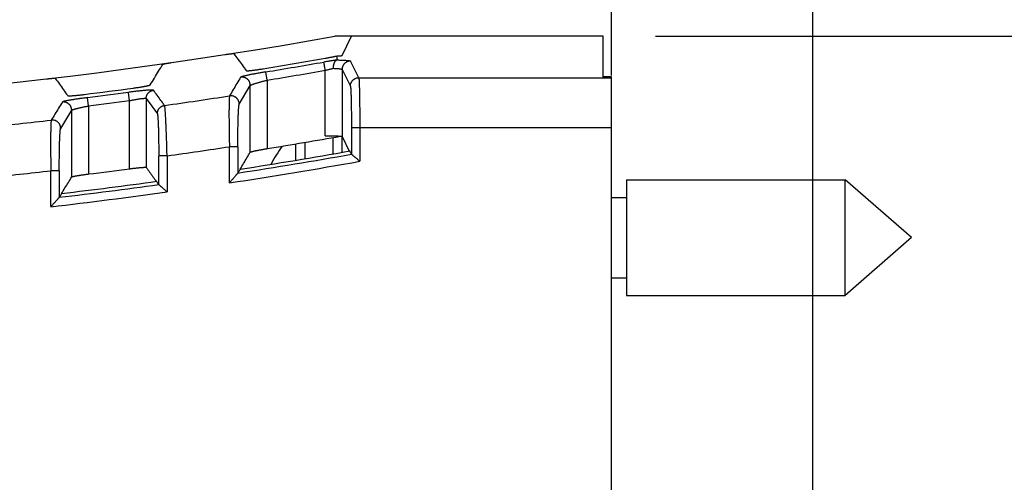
# Model space of a CAD drawing. Header units: inches. Extents: x 0 to 34, y 0 to 22.
# Tile 66 of 93: x 17.907 to 19.081, y 12.986 to 13.537. Entities that reach past the tile are written whole.
import ezdxf

# ---------------------------------------------------------------- set-up
doc = ezdxf.new("R2010")
doc.units = ezdxf.units.IN
doc.header["$LTSCALE"] = 1.87
doc.header["$MEASUREMENT"] = 0
doc.layers.get('0').update_dxf_attribs({"linetype": 'CONTINUOUS'})
doc.layers.add('DIMENSIONS', color=7, linetype='CONTINUOUS')
doc.styles.get("Standard").update_dxf_attribs({"font": 'txt', "width": 0.8})
doc.dimstyles.new('DIMSTYLE_1', dxfattribs={"dimtxt": 0.125, "dimasz": 0.18, "dimexe": 0.18, "dimexo": 0.0625, "dimgap": 0.09, "dimtad": 0, "dimtih": 1, "dimtoh": 1, "dimdec": 3, "dimzin": 4, "dimdsep": 46, "dimtxsty": 'STANDARD', "dimblk": '_FILLED', "dimblk1": '_FILLED', "dimblk2": '_FILLED', "dimcen": 0.09, "dimadec": 0, "dimazin": 0, "dimtp": 0.01, "dimtm": 0.01, "dimtfac": 1, "dimtdec": 3, "dimtofl": 0, "dimtmove": 0, "dimatfit": 3, "dimldrblk": '_FILLED', "dimfxl": 1, "dimtolj": 1, "dimtzin": 4, "dimarcsym": 0})

# ---------------------------------------------------------------- blocks, each defined once
blk = doc.blocks.new('_FILLED')
at = {"color": 0, "linetype": 'BYBLOCK'}
blk.add_solid([(0, 0), (-1, 0.1736), (-1, -0.1736)], dxfattribs=at)
blk = doc.blocks.new('*D5')
at = {"layer": 'DIMENSIONS', "color": 2, "linetype": 'CONTINUOUS'}
for p, q in [((18.6125, 13.4704), (18.6125, 15.1422)), ((18.8525, 12.5097), (18.8525, 15.1422)), ((18.6125, 15.0172), (18.2525, 15.0172)), ((18.8525, 15.0172), (19.2218, 15.0172))]:
    blk.add_line(p, q, dxfattribs=at)
at = {"layer": 'DIMENSIONS', "color": 2, "linetype": 'CONTINUOUS', "xscale": 0.18, "yscale": 0.18, "zscale": 0.18}
blk.add_blockref('_FILLED', (18.6125, 15.0172), dxfattribs=at)
at = {"layer": 'DIMENSIONS', "color": 2, "linetype": 'CONTINUOUS', "xscale": 0.18, "yscale": 0.18, "zscale": 0.18, "rotation": 180}
blk.add_blockref('_FILLED', (18.8525, 15.0172), dxfattribs=at)
at = {"layer": 'DIMENSIONS', "color": 2, "linetype": 'CONTINUOUS', "width": 0.8}
for s, p in [('.240', (19.2843, 14.9547)), ('[', (19.8093, 14.9547)), ('6.1', (19.9093, 14.9547)), (']', (20.2093, 14.9547))]:
    blk.add_text(s, height=0.125, dxfattribs=at).set_placement(p)
blk = doc.blocks.new('*D7')
at = {"layer": 'DIMENSIONS', "color": 2, "linetype": 'CONTINUOUS'}
for p, q in [((18.665, 13.5172), (19.8455, 13.5172)), ((19.7205, 13.5172), (19.7205, 11.1422)), ((19.7205, 8.5172), (19.7205, 10.8922)), ((18.665, 8.5172), (19.8455, 8.5172))]:
    blk.add_line(p, q, dxfattribs=at)
at = {"layer": 'DIMENSIONS', "color": 2, "linetype": 'CONTINUOUS', "xscale": 0.18, "yscale": 0.18, "zscale": 0.18}
for p, rotation in [((19.7205, 13.5172), 90), ((19.7205, 8.5172), 270)]:
    blk.add_blockref('_FILLED', p, dxfattribs=dict(at, rotation=rotation))
at = {"layer": 'DIMENSIONS', "color": 2, "linetype": 'CONTINUOUS', "width": 0.8}
for s, p in [('[', (19.783, 10.9547)), (']', (20.183, 10.9547)), ('5.000', (19.158, 10.9547)), ('127', (19.883, 10.9547))]:
    blk.add_text(s, height=0.125, dxfattribs=at).set_placement(p)

msp = doc.modelspace()

# ---------------------------------------------------------------- linework, layer by layer
at = {"color": 7, "linetype": 'CONTINUOUS'}
for p, q in [((18.6025, 13.5172), (18.2825, 13.5172)), ((18.2911, 13.4944), (18.3025, 13.5172)), ((18.6025, 13.4673), (18.6025, 13.5172)), ((18.311, 13.4678), (18.3011, 13.4876)), ((18.2017, 13.4648), (18.2001, 13.4746)), ((18.2711, 13.3986), (18.2711, 13.4765)), ((18.2911, 13.4776), (18.2911, 13.3976)), ((18.2911, 13.4776), (18.301, 13.4578)), ((18.2017, 13.4648), (18.2017, 13.3832)), ((18.311, 13.4678), (18.6025, 13.4678)), ((18.6125, 13.469), (18.6025, 13.469)), ((18.6125, 8.5501), (18.6125, 13.4689)), ((18.0375, 13.4404), (18.0362, 13.4503)), ((18.1685, 13.4363), (18.1817, 13.4584)), ((18.1817, 13.379), (18.1817, 13.4584)), ((17.9887, 13.4341), (17.9874, 13.444)), ((18.0375, 13.3592), (18.0375, 13.4404)), ((18.0575, 13.443), (18.0575, 13.3609)), ((18.0575, 13.443), (18.0708, 13.4248)), ((17.9555, 13.4074), (17.9687, 13.4289)), ((17.9687, 13.3495), (17.9687, 13.4289)), ((17.9887, 13.4341), (17.9887, 13.353)), ((18.6125, 13.4079), (18.3023, 13.4079)), ((18.3123, 13.4079), (18.3123, 13.3682)), ((18.2357, 13.3888), (18.2357, 13.3694)), ((18.2466, 13.3906), (18.2466, 13.3712)), ((18.2805, 13.377), (18.2805, 13.3965)), ((18.2907, 13.3978), (18.2907, 13.3788)), ((18.2911, 13.3976), (18.2997, 13.3804)), ((18.1568, 13.3425), (18.1568, 13.3855)), ((18.1668, 13.3855), (18.1568, 13.3855)), ((18.0824, 13.3746), (18.0724, 13.3746)), ((18.0824, 13.3746), (18.0824, 13.3317)), ((17.9438, 13.3141), (17.9438, 13.3569)), ((17.9538, 13.3569), (17.9438, 13.3569)), ((18.6305, 13.3462), (18.6305, 13.2082)), ((18.6305, 13.3462), (18.8911, 13.3462)), ((18.8911, 13.2082), (18.8911, 13.3462)), ((18.9705, 13.2772), (18.8911, 13.3462)), ((18.6125, 13.3252), (18.6305, 13.3252)), ((18.9705, 13.2772), (18.8911, 13.2082)), ((18.6125, 13.2292), (18.6305, 13.2292)), ((18.6305, 13.2082), (18.8911, 13.2082))]:
    msp.add_line(p, q, dxfattribs=at)
for centre, radius, start, end in [((17.2676, 19.1952), 5.768, 259.86523, 280.13477), ((17.2676, 19.1952), 5.7918, 279.23309, 279.97814), ((17.2676, 19.1952), 5.796, 279.25831, 279.95348), ((17.2676, 19.1952), 5.806, 279.25831, 279.95348), ((17.2676, 19.1952), 5.7918, 277.10426, 277.68766), ((17.2676, 19.1952), 5.796, 277.13454, 277.62093), ((17.2676, 19.1952), 5.806, 277.13454, 277.62093), ((17.2676, 19.1952), 5.8174, 278.0216, 278.79397), ((17.2676, 19.1952), 5.8174, 275.91165, 276.68035), ((17.2676, 19.1952), 5.8865, 279.13059, 279.9941), ((17.2676, 19.1952), 5.8773, 277.9693, 278.70235), ((17.2676, 19.1952), 5.9057, 278.78611, 280.06992), ((18.3724, 13.2772), 0.1876, 144.4914, 152.2036), ((17.2676, 19.1952), 5.9199, 278.63932, 280.16444), ((17.2676, 19.1952), 5.9099, 278.752, 280.08344), ((17.2676, 19.1952), 5.8773, 275.87747, 276.6071), ((17.2676, 19.1952), 5.8865, 277.03646, 277.51609), ((17.2676, 19.1952), 5.9057, 276.70004, 277.81157), ((17.2676, 19.1952), 5.9199, 276.5594, 277.91165), ((17.2676, 19.1952), 5.9099, 276.66802, 277.82736)]:
    msp.add_arc(centre, radius, start, end, dxfattribs=at)
for points, knots in [([(18.152, 13.4954), (18.1523, 13.4955), (18.153, 13.4956), (18.1539, 13.4957), (18.1549, 13.4958), (18.1558, 13.496), (18.1566, 13.4961), (18.1575, 13.4962), (18.1582, 13.4963), (18.159, 13.4964), (18.1596, 13.4964), (18.1602, 13.4965), (18.1607, 13.4965), (18.1611, 13.4965), (18.1615, 13.4965), (18.1617, 13.4965), (18.1619, 13.4965), (18.162, 13.4965), (18.162, 13.4965)], [0, 0, 0, 0, 0.097063, 0.193165, 0.287042, 0.378233, 0.46572, 0.548536, 0.6263, 0.698025, 0.763219, 0.82141, 0.871893, 0.914475, 0.948708, 0.974313, 0.991303, 1, 1, 1, 1]), ([(18.162, 13.4965), (18.1637, 13.4942), (18.167, 13.4897), (18.1719, 13.483), (18.1752, 13.4785), (18.1769, 13.4762)], [0, 0, 0, 0, 0.332768, 0.666101, 1, 1, 1, 1]), ([(18.2846, 13.4936), (18.285, 13.4937), (18.2857, 13.4937), (18.2868, 13.4938), (18.2877, 13.4938), (18.2886, 13.4939), (18.2893, 13.494), (18.2899, 13.494), (18.2904, 13.4941), (18.2907, 13.4942), (18.291, 13.4943), (18.2911, 13.4943), (18.2911, 13.4944)], [0, 0, 0, 0, 0.176024, 0.336222, 0.479906, 0.606748, 0.716568, 0.809032, 0.883783, 0.940516, 0.978983, 1, 1, 1, 1]), ([(18.0623, 13.4592), (18.064, 13.4619), (18.0673, 13.4674), (18.0723, 13.4756), (18.0756, 13.4811), (18.0772, 13.4838)], [0, 0, 0, 0, 0.333892, 0.667225, 1, 1, 1, 1]), ([(18.0772, 13.4838), (18.0772, 13.4838), (18.0773, 13.4839), (18.0775, 13.484), (18.0777, 13.484), (18.0781, 13.4841), (18.0785, 13.4842), (18.079, 13.4843), (18.0796, 13.4845), (18.0803, 13.4846), (18.081, 13.4847), (18.0818, 13.4849), (18.0826, 13.485), (18.0835, 13.4852), (18.0844, 13.4853), (18.0853, 13.4855), (18.0863, 13.4856), (18.0869, 13.4857), (18.0872, 13.4857)], [0, 0, 0, 0, 0.009764, 0.027832, 0.054409, 0.089501, 0.132837, 0.183963, 0.242671, 0.30824, 0.380159, 0.457898, 0.540438, 0.627351, 0.717649, 0.810314, 0.904854, 1, 1, 1, 1]), ([(18.2848, 13.4889), (18.2842, 13.4888), (18.283, 13.4886), (18.2812, 13.4883), (18.2793, 13.488), (18.2774, 13.4877), (18.2754, 13.4874), (18.2734, 13.4871), (18.2714, 13.4867), (18.2701, 13.4865), (18.2694, 13.4864)], [0, 0, 0, 0, 0.113572, 0.232209, 0.355092, 0.481317, 0.60992, 0.739902, 0.870257, 1, 1, 1, 1]), ([(18.2711, 13.4765), (18.2711, 13.4769), (18.271, 13.4775), (18.2708, 13.4785), (18.2706, 13.4795), (18.2704, 13.4804), (18.2703, 13.4813), (18.2701, 13.4821), (18.27, 13.4829), (18.2699, 13.4837), (18.2698, 13.4843), (18.2697, 13.4849), (18.2696, 13.4854), (18.2695, 13.4857), (18.2695, 13.486), (18.2694, 13.4862), (18.2694, 13.4863), (18.2694, 13.4864)], [0, 0, 0, 0, 0.101161, 0.20134, 0.299453, 0.394483, 0.485467, 0.571493, 0.651676, 0.725187, 0.791268, 0.849239, 0.898506, 0.938577, 0.969045, 0.98959, 1, 1, 1, 1]), ([(18.2711, 13.491), (18.2717, 13.4911), (18.2728, 13.4913), (18.2745, 13.4916), (18.2761, 13.4919), (18.2777, 13.4922), (18.2793, 13.4925), (18.2807, 13.4928), (18.2821, 13.4931), (18.2834, 13.4934), (18.2842, 13.4935), (18.2846, 13.4936)], [0, 0, 0, 0, 0.122565, 0.24623, 0.368844, 0.488946, 0.604998, 0.715108, 0.817096, 0.90986, 1, 1, 1, 1]), ([(18.281, 13.479), (18.281, 13.4793), (18.2809, 13.4799), (18.281, 13.4808), (18.281, 13.4818), (18.2812, 13.4827), (18.2813, 13.4836), (18.2815, 13.4844), (18.2818, 13.4852), (18.282, 13.4859), (18.2823, 13.4866), (18.2827, 13.4871), (18.2831, 13.4877), (18.2835, 13.4881), (18.2839, 13.4884), (18.2843, 13.4887), (18.2847, 13.4888), (18.2848, 13.4889)], [0, 0, 0, 0, 0.084528, 0.168921, 0.251853, 0.333116, 0.411856, 0.48761, 0.560049, 0.628605, 0.693299, 0.753777, 0.810099, 0.862471, 0.91107, 0.956664, 1, 1, 1, 1]), ([(18.2846, 13.4936), (18.2846, 13.4931), (18.2847, 13.4921), (18.2849, 13.4905), (18.285, 13.4895), (18.285, 13.489)], [0, 0, 0, 0, 0.332668, 0.666742, 1, 1, 1, 1]), ([(18.2851, 13.489), (18.2851, 13.489), (18.285, 13.489), (18.285, 13.4889), (18.285, 13.4889), (18.2849, 13.4889), (18.2849, 13.4889), (18.2848, 13.4889), (18.2848, 13.4889)], [0, 0, 0, 0, 0.335723, 0.374194, 0.444979, 0.563467, 0.747878, 1, 1, 1, 1]), ([(18.285, 13.489), (18.2857, 13.4889), (18.2869, 13.4889), (18.2888, 13.4888), (18.2906, 13.4888), (18.2922, 13.4887), (18.2938, 13.4886), (18.2952, 13.4885), (18.2965, 13.4884), (18.2977, 13.4883), (18.2987, 13.4882), (18.2995, 13.4881), (18.3001, 13.488), (18.3006, 13.4879), (18.3009, 13.4878), (18.3011, 13.4877), (18.3011, 13.4876)], [0, 0, 0, 0, 0.118913, 0.233841, 0.343723, 0.447556, 0.544387, 0.633351, 0.713723, 0.784928, 0.846446, 0.897842, 0.938791, 0.969183, 0.98924, 1, 1, 1, 1]), ([(18.3011, 13.4876), (18.3008, 13.4876), (18.3001, 13.4876), (18.2992, 13.4874), (18.2982, 13.4872), (18.2973, 13.4869), (18.2964, 13.4864), (18.2956, 13.4859), (18.2948, 13.4854), (18.294, 13.4847), (18.2934, 13.484), (18.2928, 13.4832), (18.2923, 13.4823), (18.2919, 13.4815), (18.2915, 13.4805), (18.2913, 13.4796), (18.2912, 13.4786), (18.2911, 13.478), (18.2911, 13.4776)], [0, 0, 0, 0, 0.062139, 0.12452, 0.187006, 0.249553, 0.312116, 0.374669, 0.437211, 0.499753, 0.562306, 0.624866, 0.687421, 0.749968, 0.812515, 0.875055, 0.937568, 1, 1, 1, 1]), ([(18.2001, 13.4746), (18.1993, 13.4745), (18.1978, 13.4743), (18.1955, 13.4739), (18.1933, 13.4735), (18.1911, 13.4731), (18.1889, 13.4727), (18.1868, 13.4723), (18.1848, 13.472), (18.1829, 13.4716), (18.1811, 13.4712), (18.1794, 13.4709), (18.1778, 13.4705), (18.1763, 13.4702), (18.175, 13.4699), (18.1739, 13.4696), (18.1729, 13.4694), (18.172, 13.4691), (18.1713, 13.4689), (18.1708, 13.4687), (18.1704, 13.4685), (18.1702, 13.4684), (18.1701, 13.4683)], [0, 0, 0, 0, 0.075035, 0.149884, 0.224129, 0.297342, 0.36908, 0.438839, 0.505865, 0.569444, 0.62939, 0.686059, 0.739539, 0.788973, 0.83342, 0.872484, 0.906221, 0.934751, 0.958362, 0.977162, 0.990932, 1, 1, 1, 1]), ([(18.1769, 13.4762), (18.1769, 13.4762), (18.177, 13.4761), (18.1773, 13.4761), (18.1777, 13.4761), (18.1782, 13.4761), (18.1788, 13.4761), (18.1795, 13.4761), (18.1804, 13.4762), (18.1813, 13.4763), (18.1824, 13.4764), (18.1835, 13.4765), (18.1848, 13.4767), (18.1861, 13.4768), (18.1875, 13.477), (18.189, 13.4772), (18.1905, 13.4774), (18.192, 13.4776), (18.1936, 13.4779), (18.1952, 13.4781), (18.1963, 13.4783), (18.1969, 13.4784)], [0, 0, 0, 0, 0.006826, 0.019393, 0.038067, 0.062901, 0.09373, 0.130446, 0.172815, 0.220564, 0.273493, 0.331164, 0.393374, 0.459606, 0.529547, 0.602735, 0.678638, 0.756909, 0.836838, 0.918096, 1, 1, 1, 1]), ([(18.2711, 13.4765), (18.2717, 13.4767), (18.2728, 13.477), (18.2746, 13.4774), (18.2762, 13.4778), (18.2779, 13.4782), (18.2794, 13.4786), (18.2805, 13.4788), (18.281, 13.479)], [0, 0, 0, 0, 0.176064, 0.350079, 0.52072, 0.686725, 0.846878, 1, 1, 1, 1]), ([(18.281, 13.479), (18.2814, 13.4789), (18.2823, 13.4789), (18.2836, 13.4788), (18.2848, 13.4787), (18.2859, 13.4786), (18.2869, 13.4786), (18.2878, 13.4785), (18.2886, 13.4783), (18.2893, 13.4782), (18.2899, 13.4781), (18.2904, 13.478), (18.2908, 13.4779), (18.291, 13.4778), (18.2911, 13.4777), (18.2911, 13.4776)], [0, 0, 0, 0, 0.130346, 0.254084, 0.370411, 0.47857, 0.577867, 0.667699, 0.747543, 0.816927, 0.875456, 0.922853, 0.959032, 0.984274, 1, 1, 1, 1]), ([(17.939, 13.4664), (17.9393, 13.4665), (17.94, 13.4665), (17.9409, 13.4666), (17.9418, 13.4667), (17.9428, 13.4668), (17.9436, 13.4669), (17.9445, 13.467), (17.9452, 13.467), (17.9459, 13.4671), (17.9466, 13.4671), (17.9472, 13.4672), (17.9477, 13.4672), (17.9481, 13.4672), (17.9485, 13.4672), (17.9487, 13.4672), (17.9489, 13.4671), (17.949, 13.4671), (17.949, 13.4671)], [0, 0, 0, 0, 0.096542, 0.192192, 0.285697, 0.376601, 0.463899, 0.546627, 0.624397, 0.696214, 0.761566, 0.81997, 0.870701, 0.913548, 0.948047, 0.973904, 0.991121, 1, 1, 1, 1]), ([(17.949, 13.4671), (17.9507, 13.4648), (17.954, 13.4602), (17.9589, 13.4533), (17.9622, 13.4487), (17.9639, 13.4464)], [0, 0, 0, 0, 0.33277, 0.666103, 1, 1, 1, 1]), ([(18.0423, 13.4554), (18.0429, 13.4555), (18.0441, 13.4557), (18.0457, 13.4559), (18.0474, 13.4561), (18.049, 13.4564), (18.0506, 13.4566), (18.0522, 13.4569), (18.0536, 13.4571), (18.055, 13.4574), (18.0562, 13.4576), (18.0574, 13.4578), (18.0585, 13.458), (18.0594, 13.4583), (18.0602, 13.4584), (18.0609, 13.4586), (18.0615, 13.4588), (18.0619, 13.4589), (18.0622, 13.459), (18.0623, 13.4591), (18.0623, 13.4592)], [0, 0, 0, 0, 0.084559, 0.168652, 0.25153, 0.332743, 0.411488, 0.487366, 0.559642, 0.627916, 0.6916, 0.750264, 0.803506, 0.850899, 0.892208, 0.927074, 0.955377, 0.976912, 0.991699, 1, 1, 1, 1]), ([(18.1701, 13.4683), (18.1687, 13.4659), (18.1657, 13.4609), (18.1613, 13.4536), (18.1584, 13.4486), (18.1569, 13.4462)], [0, 0, 0, 0, 0.332952, 0.666284, 1, 1, 1, 1]), ([(18.1817, 13.4584), (18.1817, 13.4588), (18.1816, 13.4594), (18.1815, 13.4604), (18.1813, 13.4613), (18.181, 13.4622), (18.1806, 13.4631), (18.1801, 13.4639), (18.1795, 13.4647), (18.1789, 13.4654), (18.1782, 13.466), (18.1774, 13.4666), (18.1766, 13.4671), (18.1758, 13.4676), (18.1749, 13.4679), (18.1739, 13.4682), (18.173, 13.4684), (18.172, 13.4684), (18.1711, 13.4684), (18.1704, 13.4684), (18.1701, 13.4683)], [0, 0, 0, 0, 0.055546, 0.111291, 0.167077, 0.222781, 0.278281, 0.333658, 0.38922, 0.444903, 0.500111, 0.555325, 0.611021, 0.666604, 0.722006, 0.777529, 0.833239, 0.889, 0.944653, 1, 1, 1, 1]), ([(18.1817, 13.4584), (18.1817, 13.4585), (18.1818, 13.4586), (18.1821, 13.4588), (18.1825, 13.4591), (18.1831, 13.4593), (18.1837, 13.4596), (18.1846, 13.4599), (18.1855, 13.4602), (18.1865, 13.4606), (18.1877, 13.461), (18.189, 13.4614), (18.1904, 13.4618), (18.1918, 13.4622), (18.1933, 13.4626), (18.1949, 13.4631), (18.1966, 13.4635), (18.1983, 13.4639), (18.2, 13.4644), (18.2011, 13.4646), (18.2017, 13.4648)], [0, 0, 0, 0, 0.009946, 0.025731, 0.047864, 0.076414, 0.111356, 0.152567, 0.199818, 0.252803, 0.311174, 0.374553, 0.442519, 0.514606, 0.590264, 0.668888, 0.749845, 0.832469, 0.916081, 1, 1, 1, 1]), ([(18.301, 13.4578), (18.301, 13.4581), (18.3011, 13.4588), (18.3012, 13.4597), (18.3014, 13.4607), (18.3018, 13.4616), (18.3022, 13.4625), (18.3027, 13.4634), (18.3033, 13.4641), (18.304, 13.4649), (18.3047, 13.4655), (18.3055, 13.4661), (18.3063, 13.4666), (18.3072, 13.467), (18.3081, 13.4674), (18.3091, 13.4676), (18.31, 13.4677), (18.3107, 13.4678), (18.311, 13.4678)], [0, 0, 0, 0, 0.062507, 0.125022, 0.187547, 0.250082, 0.31263, 0.375189, 0.437758, 0.500332, 0.562909, 0.625491, 0.688082, 0.750661, 0.813186, 0.875613, 0.937899, 1, 1, 1, 1]), ([(18.311, 13.4678), (18.3111, 13.4677), (18.3111, 13.4674), (18.3112, 13.4668), (18.3113, 13.466), (18.3114, 13.465), (18.3114, 13.4638), (18.3115, 13.4623), (18.3116, 13.4606), (18.3117, 13.4587), (18.3117, 13.4566), (18.3118, 13.4543), (18.3118, 13.4518), (18.3119, 13.4491), (18.312, 13.4463), (18.312, 13.4433), (18.3121, 13.4402), (18.3121, 13.4369), (18.3121, 13.4335), (18.3122, 13.4301), (18.3122, 13.4265), (18.3122, 13.4229), (18.3122, 13.4192), (18.3123, 13.4154), (18.3123, 13.4116), (18.3123, 13.4091), (18.3123, 13.4079)], [0, 0, 0, 0, 0.005503, 0.014885, 0.028178, 0.045342, 0.066314, 0.091014, 0.119344, 0.151194, 0.186437, 0.224933, 0.266528, 0.311056, 0.358342, 0.408195, 0.460415, 0.514794, 0.571113, 0.629147, 0.688663, 0.749424, 0.811186, 0.873704, 0.936726, 1, 1, 1, 1]), ([(18.6125, 13.4673), (18.6114, 13.4673), (18.6092, 13.4673), (18.6059, 13.4673), (18.6036, 13.4673), (18.6025, 13.4673)], [0, 0, 0, 0, 0.333292, 0.666623, 1, 1, 1, 1]), ([(17.9639, 13.4464), (17.9639, 13.4463), (17.9641, 13.4463), (17.9643, 13.4462), (17.9648, 13.4462), (17.9653, 13.4462), (17.966, 13.4462), (17.9668, 13.4462), (17.9678, 13.4463), (17.9688, 13.4463), (17.97, 13.4464), (17.9713, 13.4465), (17.9726, 13.4466), (17.9741, 13.4467), (17.9756, 13.4469), (17.9772, 13.4471), (17.9788, 13.4472), (17.9805, 13.4474), (17.9822, 13.4476), (17.9833, 13.4478), (17.9839, 13.4478)], [0, 0, 0, 0, 0.007517, 0.021517, 0.042358, 0.07006, 0.104407, 0.145266, 0.192275, 0.245202, 0.303625, 0.367162, 0.435402, 0.507781, 0.583929, 0.663134, 0.745026, 0.828808, 0.914046, 1, 1, 1, 1]), ([(18.0662, 13.4529), (18.0661, 13.4529), (18.066, 13.453), (18.0656, 13.4531), (18.0652, 13.4531), (18.0645, 13.4531), (18.0638, 13.4531), (18.0629, 13.4531), (18.0618, 13.4531), (18.0606, 13.453), (18.0593, 13.4529), (18.0578, 13.4528), (18.0562, 13.4526), (18.0546, 13.4525), (18.0528, 13.4523), (18.0509, 13.4521), (18.049, 13.4519), (18.047, 13.4517), (18.0449, 13.4514), (18.0428, 13.4512), (18.0406, 13.4509), (18.0384, 13.4506), (18.037, 13.4504), (18.0362, 13.4503)], [0, 0, 0, 0, 0.005994, 0.016582, 0.0322, 0.052936, 0.078727, 0.109327, 0.144551, 0.184315, 0.22856, 0.277117, 0.329684, 0.385885, 0.445304, 0.507537, 0.572374, 0.639676, 0.709202, 0.780503, 0.853083, 0.926423, 1, 1, 1, 1]), ([(18.0575, 13.443), (18.0575, 13.4433), (18.0576, 13.444), (18.0577, 13.4449), (18.0579, 13.4458), (18.0582, 13.4467), (18.0586, 13.4476), (18.0591, 13.4484), (18.0597, 13.4492), (18.0603, 13.4499), (18.061, 13.4506), (18.0618, 13.4512), (18.0626, 13.4517), (18.0634, 13.4521), (18.0643, 13.4525), (18.0652, 13.4527), (18.0658, 13.4528), (18.0662, 13.4529)], [0, 0, 0, 0, 0.066096, 0.132673, 0.199298, 0.265953, 0.332639, 0.399362, 0.466107, 0.532854, 0.599597, 0.666336, 0.733071, 0.79981, 0.866553, 0.933288, 1, 1, 1, 1]), ([(18.0794, 13.4347), (18.0779, 13.4367), (18.075, 13.4408), (18.0706, 13.4468), (18.0676, 13.4509), (18.0662, 13.4529)], [0, 0, 0, 0, 0.333859, 0.667192, 1, 1, 1, 1]), ([(18.301, 13.4578), (18.3011, 13.4577), (18.3011, 13.4574), (18.3012, 13.4569), (18.3013, 13.4562), (18.3014, 13.4553), (18.3015, 13.4542), (18.3015, 13.4529), (18.3016, 13.4513), (18.3017, 13.4496), (18.3018, 13.4477), (18.3018, 13.4457), (18.3019, 13.4434), (18.3019, 13.441), (18.302, 13.4385), (18.302, 13.4358), (18.3021, 13.433), (18.3021, 13.4301), (18.3022, 13.4271), (18.3022, 13.4241), (18.3022, 13.4209), (18.3022, 13.4177), (18.3023, 13.4144), (18.3023, 13.4112), (18.3023, 13.409), (18.3023, 13.4079)], [0, 0, 0, 0, 0.00585, 0.015886, 0.030212, 0.048772, 0.07143, 0.098053, 0.12859, 0.162991, 0.201087, 0.242655, 0.287485, 0.335377, 0.386158, 0.439688, 0.495755, 0.553976, 0.613966, 0.675575, 0.73873, 0.803175, 0.868501, 0.93428, 1, 1, 1, 1]), ([(17.9575, 13.4388), (17.956, 13.4364), (17.9531, 13.4316), (17.9487, 13.4245), (17.9458, 13.4197), (17.9443, 13.4173)], [0, 0, 0, 0, 0.332901, 0.666234, 1, 1, 1, 1]), ([(17.9874, 13.444), (17.9867, 13.4439), (17.9852, 13.4437), (17.9829, 13.4434), (17.9807, 13.4431), (17.9785, 13.4428), (17.9763, 13.4425), (17.9742, 13.4422), (17.9722, 13.4419), (17.9703, 13.4416), (17.9685, 13.4413), (17.9668, 13.441), (17.9652, 13.4408), (17.9637, 13.4405), (17.9624, 13.4402), (17.9612, 13.44), (17.9602, 13.4398), (17.9594, 13.4395), (17.9587, 13.4394), (17.9581, 13.4392), (17.9578, 13.439), (17.9575, 13.4389), (17.9575, 13.4388)], [0, 0, 0, 0, 0.0751, 0.149948, 0.224143, 0.297279, 0.368937, 0.438641, 0.505675, 0.569353, 0.629466, 0.686265, 0.739767, 0.789174, 0.833632, 0.872769, 0.906611, 0.935237, 0.958872, 0.977587, 0.991176, 1, 1, 1, 1]), ([(17.9687, 13.4289), (17.9687, 13.4292), (17.9686, 13.4299), (17.9685, 13.4309), (17.9682, 13.4319), (17.9679, 13.4328), (17.9675, 13.4337), (17.967, 13.4345), (17.9664, 13.4353), (17.9657, 13.436), (17.9649, 13.4367), (17.9641, 13.4373), (17.9633, 13.4378), (17.9624, 13.4382), (17.9614, 13.4385), (17.9605, 13.4387), (17.9595, 13.4389), (17.9585, 13.4389), (17.9578, 13.4389), (17.9575, 13.4388)], [0, 0, 0, 0, 0.058867, 0.117874, 0.176904, 0.235844, 0.294591, 0.353309, 0.41226, 0.470995, 0.529338, 0.588088, 0.647052, 0.705789, 0.76458, 0.82358, 0.882619, 0.941496, 1, 1, 1, 1]), ([(18.0375, 13.4404), (18.0381, 13.4405), (18.0392, 13.4408), (18.0408, 13.4411), (18.0424, 13.4414), (18.044, 13.4417), (18.0455, 13.4419), (18.0469, 13.4422), (18.0483, 13.4424), (18.0497, 13.4426), (18.0509, 13.4428), (18.0521, 13.4429), (18.0531, 13.443), (18.0541, 13.4431), (18.0549, 13.4432), (18.0556, 13.4432), (18.0563, 13.4432), (18.0568, 13.4432), (18.0571, 13.4432), (18.0574, 13.4431), (18.0575, 13.443), (18.0575, 13.443)], [0, 0, 0, 0, 0.082532, 0.164276, 0.244687, 0.323223, 0.39936, 0.4726, 0.54248, 0.608565, 0.670463, 0.727816, 0.780305, 0.827642, 0.869571, 0.905865, 0.936345, 0.960882, 0.979443, 0.992194, 1, 1, 1, 1]), ([(18.1569, 13.4462), (18.1569, 13.4461), (18.1569, 13.4458), (18.1567, 13.4452), (18.1567, 13.4444), (18.1566, 13.4434), (18.1565, 13.4421), (18.1565, 13.4406), (18.1564, 13.4389), (18.1564, 13.437), (18.1563, 13.4349), (18.1563, 13.4325), (18.1563, 13.43), (18.1562, 13.4273), (18.1562, 13.4245), (18.1562, 13.4214), (18.1563, 13.4183), (18.1563, 13.415), (18.1563, 13.4116), (18.1564, 13.408), (18.1564, 13.4044), (18.1565, 13.4007), (18.1565, 13.397), (18.1566, 13.3932), (18.1567, 13.3894), (18.1568, 13.3868), (18.1568, 13.3855)], [0, 0, 0, 0, 0.005457, 0.014854, 0.028126, 0.045272, 0.066211, 0.090827, 0.119022, 0.150704, 0.18578, 0.224151, 0.26568, 0.31016, 0.357375, 0.407174, 0.459424, 0.513923, 0.570402, 0.628592, 0.688253, 0.749137, 0.811002, 0.873605, 0.936694, 1, 1, 1, 1]), ([(18.1685, 13.4363), (18.1685, 13.4363), (18.1685, 13.4365), (18.1684, 13.437), (18.1683, 13.4379), (18.1681, 13.4389), (18.1678, 13.4399), (18.1674, 13.4409), (18.1669, 13.4417), (18.1664, 13.4424), (18.166, 13.4429), (18.1656, 13.4432), (18.1653, 13.4436), (18.165, 13.4439), (18.1646, 13.4442), (18.1642, 13.4444), (18.1638, 13.4447), (18.1633, 13.445), (18.1626, 13.4454), (18.1616, 13.4458), (18.1606, 13.4461), (18.1596, 13.4462), (18.1585, 13.4463), (18.1576, 13.4463), (18.1571, 13.4462), (18.1569, 13.4462)], [0, 0, 0, 0, 0.00047, 0.031617, 0.093443, 0.154969, 0.21581, 0.27565, 0.334196, 0.391275, 0.419198, 0.446612, 0.473484, 0.500056, 0.526628, 0.553503, 0.580922, 0.608853, 0.665952, 0.724528, 0.784407, 0.845291, 0.906866, 0.968743, 1, 1, 1, 1]), ([(18.1668, 13.3852), (18.1668, 13.3863), (18.1668, 13.3884), (18.1668, 13.3916), (18.1668, 13.395), (18.1669, 13.3984), (18.1669, 13.4017), (18.1669, 13.4049), (18.167, 13.408), (18.167, 13.411), (18.1671, 13.4139), (18.1672, 13.4166), (18.1672, 13.4192), (18.1673, 13.4217), (18.1674, 13.424), (18.1675, 13.4261), (18.1676, 13.4281), (18.1677, 13.4298), (18.1678, 13.4314), (18.1679, 13.4327), (18.168, 13.4339), (18.1681, 13.4348), (18.1682, 13.4355), (18.1683, 13.436), (18.1684, 13.4362), (18.1685, 13.4363)], [0, 0, 0, 0, 0.06072, 0.124247, 0.190922, 0.258101, 0.323159, 0.384983, 0.444846, 0.503705, 0.560787, 0.61505, 0.666198, 0.714283, 0.759311, 0.801183, 0.839578, 0.87395, 0.90409, 0.930493, 0.953403, 0.972149, 0.986101, 0.9953, 1, 1, 1, 1]), ([(17.9687, 13.4289), (17.9687, 13.429), (17.9688, 13.4291), (17.9691, 13.4293), (17.9695, 13.4295), (17.9701, 13.4297), (17.9708, 13.4299), (17.9716, 13.4302), (17.9725, 13.4305), (17.9736, 13.4308), (17.9748, 13.4311), (17.976, 13.4314), (17.9774, 13.4317), (17.9789, 13.4321), (17.9804, 13.4324), (17.982, 13.4328), (17.9836, 13.4331), (17.9853, 13.4335), (17.987, 13.4338), (17.9881, 13.434), (17.9887, 13.4341)], [0, 0, 0, 0, 0.009893, 0.025649, 0.047829, 0.076499, 0.111604, 0.152994, 0.200426, 0.253588, 0.31211, 0.375584, 0.443575, 0.515615, 0.591164, 0.669634, 0.750403, 0.832826, 0.916243, 1, 1, 1, 1]), ([(18.0708, 13.4248), (18.0708, 13.4251), (18.0708, 13.4258), (18.0709, 13.4267), (18.0712, 13.4276), (18.0715, 13.4285), (18.0719, 13.4294), (18.0723, 13.4302), (18.0729, 13.431), (18.0735, 13.4317), (18.0742, 13.4324), (18.075, 13.433), (18.0758, 13.4335), (18.0766, 13.4339), (18.0775, 13.4343), (18.0784, 13.4345), (18.079, 13.4347), (18.0794, 13.4347)], [0, 0, 0, 0, 0.066579, 0.133219, 0.199868, 0.266508, 0.333153, 0.399824, 0.46651, 0.5332, 0.59989, 0.666577, 0.733261, 0.799955, 0.866659, 0.933349, 1, 1, 1, 1]), ([(18.0708, 13.4248), (18.0708, 13.4247), (18.0709, 13.4245), (18.071, 13.424), (18.0711, 13.4233), (18.0712, 13.4224), (18.0713, 13.4213), (18.0714, 13.42), (18.0715, 13.4184), (18.0716, 13.4167), (18.0717, 13.4148), (18.0718, 13.4128), (18.0719, 13.4105), (18.072, 13.4081), (18.072, 13.4056), (18.0721, 13.4029), (18.0722, 13.4001), (18.0722, 13.3972), (18.0723, 13.3941), (18.0723, 13.391), (18.0724, 13.3878), (18.0724, 13.3846), (18.0724, 13.3812), (18.0724, 13.3778), (18.0724, 13.3755), (18.0724, 13.3743)], [0, 0, 0, 0, 0.005698, 0.015404, 0.029323, 0.047425, 0.069604, 0.095754, 0.125835, 0.159786, 0.197416, 0.238485, 0.282809, 0.330246, 0.38066, 0.433931, 0.489852, 0.54799, 0.607912, 0.669467, 0.732609, 0.797207, 0.863037, 0.929818, 1, 1, 1, 1]), ([(18.0824, 13.3746), (18.0824, 13.3759), (18.0823, 13.3785), (18.0822, 13.3823), (18.0821, 13.386), (18.082, 13.3898), (18.0819, 13.3934), (18.0818, 13.397), (18.0816, 13.4005), (18.0815, 13.4039), (18.0814, 13.4072), (18.0812, 13.4103), (18.0811, 13.4133), (18.081, 13.4162), (18.0808, 13.4188), (18.0807, 13.4213), (18.0805, 13.4236), (18.0804, 13.4257), (18.0803, 13.4276), (18.0801, 13.4293), (18.08, 13.4307), (18.0799, 13.432), (18.0797, 13.433), (18.0796, 13.4338), (18.0795, 13.4343), (18.0794, 13.4346), (18.0794, 13.4347)], [0, 0, 0, 0, 0.063736, 0.127172, 0.190052, 0.252134, 0.313184, 0.37296, 0.431206, 0.487676, 0.542134, 0.594357, 0.644139, 0.691298, 0.735663, 0.777073, 0.815373, 0.850411, 0.882045, 0.91015, 0.934614, 0.955347, 0.972281, 0.985372, 0.994598, 1, 1, 1, 1]), ([(17.9443, 13.4173), (17.9443, 13.4172), (17.9442, 13.4169), (17.9441, 13.4163), (17.944, 13.4155), (17.9439, 13.4145), (17.9439, 13.4132), (17.9438, 13.4117), (17.9437, 13.41), (17.9437, 13.4081), (17.9436, 13.406), (17.9436, 13.4037), (17.9435, 13.4012), (17.9435, 13.3985), (17.9435, 13.3956), (17.9435, 13.3926), (17.9435, 13.3895), (17.9435, 13.3862), (17.9435, 13.3828), (17.9435, 13.3793), (17.9435, 13.3757), (17.9436, 13.372), (17.9436, 13.3683), (17.9437, 13.3645), (17.9437, 13.3607), (17.9438, 13.3582), (17.9438, 13.3569)], [0, 0, 0, 0, 0.005488, 0.01492, 0.028233, 0.045418, 0.066401, 0.091078, 0.119352, 0.151123, 0.186285, 0.224721, 0.266283, 0.310783, 0.35802, 0.407836, 0.460074, 0.51453, 0.57095, 0.629078, 0.688668, 0.749472, 0.811248, 0.87376, 0.936764, 1, 1, 1, 1]), ([(17.9555, 13.4073), (17.9555, 13.4074), (17.9555, 13.4075), (17.9554, 13.408), (17.9554, 13.4088), (17.9551, 13.4099), (17.9548, 13.4109), (17.9544, 13.4118), (17.9539, 13.4127), (17.9535, 13.4133), (17.9531, 13.4138), (17.9528, 13.4142), (17.9524, 13.4145), (17.9521, 13.4148), (17.9518, 13.4151), (17.9514, 13.4154), (17.951, 13.4157), (17.9505, 13.416), (17.9498, 13.4164), (17.9488, 13.4168), (17.9479, 13.4171), (17.9468, 13.4173), (17.9458, 13.4174), (17.9449, 13.4173), (17.9445, 13.4173), (17.9443, 13.4173)], [0, 0, 0, 0, 0.000533, 0.026916, 0.089283, 0.151355, 0.212752, 0.273164, 0.3323, 0.389988, 0.418224, 0.445956, 0.473153, 0.500051, 0.52695, 0.554149, 0.581886, 0.610129, 0.667838, 0.727004, 0.787454, 0.848895, 0.911015, 0.973433, 1, 1, 1, 1]), ([(17.9538, 13.3566), (17.9538, 13.3576), (17.9538, 13.3598), (17.9538, 13.363), (17.9538, 13.3663), (17.9539, 13.3697), (17.9539, 13.373), (17.9539, 13.3761), (17.954, 13.3792), (17.954, 13.3822), (17.9541, 13.385), (17.9542, 13.3878), (17.9542, 13.3904), (17.9543, 13.3928), (17.9544, 13.3951), (17.9545, 13.3972), (17.9546, 13.3992), (17.9547, 13.4009), (17.9548, 13.4025), (17.9549, 13.4038), (17.955, 13.405), (17.9551, 13.4059), (17.9552, 13.4066), (17.9553, 13.4071), (17.9554, 13.4073), (17.9555, 13.4074)], [0, 0, 0, 0, 0.06124, 0.124843, 0.191311, 0.258173, 0.322979, 0.38469, 0.444484, 0.503241, 0.560222, 0.614433, 0.665573, 0.713669, 0.758717, 0.800622, 0.839074, 0.87353, 0.903768, 0.930246, 0.953192, 0.971966, 0.985967, 0.995226, 1, 1, 1, 1]), ([(18.3023, 13.4079), (18.3023, 13.4044), (18.3023, 13.3974), (18.3023, 13.387), (18.3023, 13.3801), (18.3023, 13.3766)], [0, 0, 0, 0, 0.333364, 0.666652, 1, 1, 1, 1]), ([(18.2711, 13.3986), (18.2717, 13.3986), (18.2727, 13.3986), (18.2744, 13.3986), (18.2759, 13.3986), (18.2775, 13.3986), (18.279, 13.3986), (18.2805, 13.3985), (18.2819, 13.3985), (18.2832, 13.3984), (18.2845, 13.3984), (18.2856, 13.3983), (18.2867, 13.3983), (18.2877, 13.3982), (18.2885, 13.3981), (18.2892, 13.398), (18.2899, 13.398), (18.2904, 13.3979), (18.2907, 13.3978), (18.291, 13.3977), (18.2911, 13.3977), (18.2911, 13.3976)], [0, 0, 0, 0, 0.080933, 0.161338, 0.240547, 0.318253, 0.393867, 0.466901, 0.536834, 0.603262, 0.66581, 0.723904, 0.777303, 0.825533, 0.868363, 0.905502, 0.936693, 0.961788, 0.980596, 0.993185, 1, 1, 1, 1]), ([(18.1668, 13.3852), (18.1668, 13.3818), (18.1668, 13.3749), (18.1668, 13.3645), (18.1668, 13.3576), (18.1668, 13.3541)], [0, 0, 0, 0, 0.333333, 0.666667, 1, 1, 1, 1]), ([(18.1696, 13.3588), (18.171, 13.3611), (18.1736, 13.3656), (18.1777, 13.3723), (18.1803, 13.3768), (18.1817, 13.379)], [0, 0, 0, 0, 0.333778, 0.667111, 1, 1, 1, 1]), ([(18.1817, 13.379), (18.1817, 13.3791), (18.1818, 13.3792), (18.1821, 13.3793), (18.1825, 13.3794), (18.1831, 13.3796), (18.1838, 13.3798), (18.1846, 13.38), (18.1855, 13.3802), (18.1866, 13.3805), (18.1878, 13.3807), (18.189, 13.381), (18.1904, 13.3812), (18.1919, 13.3815), (18.1934, 13.3818), (18.195, 13.3821), (18.1966, 13.3824), (18.1983, 13.3827), (18.2, 13.383), (18.2011, 13.3831), (18.2017, 13.3832)], [0, 0, 0, 0, 0.008328, 0.023121, 0.044633, 0.072888, 0.107687, 0.148916, 0.196223, 0.249384, 0.307974, 0.371605, 0.439847, 0.512121, 0.588024, 0.666825, 0.748123, 0.831104, 0.915317, 1, 1, 1, 1]), ([(18.3002, 13.3805), (18.3004, 13.38), (18.3009, 13.3792), (18.3016, 13.3779), (18.302, 13.377), (18.3023, 13.3766)], [0, 0, 0, 0, 0.34037, 0.674503, 1, 1, 1, 1]), ([(18.0724, 13.3404), (18.0724, 13.3441), (18.0724, 13.3517), (18.0724, 13.363), (18.0724, 13.3706), (18.0724, 13.3743)], [0, 0, 0, 0, 0.333333, 0.666667, 1, 1, 1, 1]), ([(18.3123, 13.3682), (18.3119, 13.3685), (18.3112, 13.3691), (18.3101, 13.3701), (18.309, 13.3709), (18.3081, 13.3717), (18.3071, 13.3725), (18.3063, 13.3732), (18.3055, 13.3739), (18.3048, 13.3744), (18.3042, 13.3749), (18.3037, 13.3754), (18.3033, 13.3757), (18.303, 13.376), (18.3027, 13.3762), (18.3025, 13.3764), (18.3024, 13.3765), (18.3023, 13.3766), (18.3023, 13.3766)], [0, 0, 0, 0, 0.111472, 0.220216, 0.324633, 0.423366, 0.516027, 0.601466, 0.678494, 0.746517, 0.806019, 0.856982, 0.899546, 0.934082, 0.961075, 0.980644, 0.993034, 1, 1, 1, 1]), ([(17.9538, 13.3566), (17.9538, 13.3531), (17.9538, 13.3462), (17.9538, 13.3357), (17.9538, 13.3288), (17.9538, 13.3253)], [0, 0, 0, 0, 0.333333, 0.666667, 1, 1, 1, 1]), ([(18.0375, 13.3592), (18.0381, 13.3593), (18.0393, 13.3594), (18.041, 13.3597), (18.0426, 13.3599), (18.0443, 13.3601), (18.0458, 13.3602), (18.0474, 13.3604), (18.0488, 13.3605), (18.0502, 13.3607), (18.0514, 13.3608), (18.0526, 13.3609), (18.0537, 13.3609), (18.0546, 13.361), (18.0554, 13.361), (18.0561, 13.361), (18.0567, 13.361), (18.0571, 13.361), (18.0574, 13.361), (18.0575, 13.3609), (18.0575, 13.3609)], [0, 0, 0, 0, 0.086056, 0.171398, 0.255281, 0.337264, 0.416546, 0.492753, 0.565168, 0.633421, 0.696949, 0.755341, 0.808219, 0.855164, 0.89595, 0.930219, 0.957843, 0.978609, 0.99254, 1, 1, 1, 1]), ([(18.0575, 13.3609), (18.0589, 13.359), (18.0616, 13.3553), (18.0656, 13.3498), (18.0682, 13.3461), (18.0696, 13.3443)], [0, 0, 0, 0, 0.333611, 0.667672, 1, 1, 1, 1]), ([(18.1668, 13.3541), (18.1668, 13.3541), (18.1667, 13.354), (18.1666, 13.3539), (18.1664, 13.3537), (18.1662, 13.3534), (18.1659, 13.3531), (18.1655, 13.3526), (18.1651, 13.3521), (18.1645, 13.3515), (18.1639, 13.3507), (18.1631, 13.3498), (18.1623, 13.3488), (18.1613, 13.3477), (18.1603, 13.3465), (18.1592, 13.3452), (18.158, 13.3439), (18.1572, 13.3429), (18.1568, 13.3425)], [0, 0, 0, 0, 0.006089, 0.01672, 0.033337, 0.056571, 0.086766, 0.124266, 0.170009, 0.22487, 0.289541, 0.364624, 0.450558, 0.546268, 0.650185, 0.761391, 0.87861, 1, 1, 1, 1]), ([(18.1696, 13.3588), (18.1693, 13.3583), (18.1687, 13.3572), (18.1677, 13.3557), (18.1671, 13.3546), (18.1668, 13.3541)], [0, 0, 0, 0, 0.340298, 0.674167, 1, 1, 1, 1]), ([(17.9566, 13.3299), (17.958, 13.332), (17.9606, 13.3364), (17.9647, 13.343), (17.9673, 13.3473), (17.9687, 13.3495)], [0, 0, 0, 0, 0.333777, 0.66711, 1, 1, 1, 1]), ([(17.9687, 13.3495), (17.9687, 13.3496), (17.9689, 13.3497), (17.9691, 13.3498), (17.9695, 13.3499), (17.9701, 13.3501), (17.9708, 13.3502), (17.9716, 13.3504), (17.9726, 13.3506), (17.9736, 13.3508), (17.9748, 13.351), (17.9761, 13.3512), (17.9774, 13.3514), (17.9789, 13.3516), (17.9804, 13.3519), (17.982, 13.3521), (17.9836, 13.3523), (17.9853, 13.3525), (17.987, 13.3528), (17.9881, 13.3529), (17.9887, 13.353)], [0, 0, 0, 0, 0.008262, 0.023023, 0.044548, 0.072854, 0.107732, 0.149054, 0.196457, 0.249706, 0.308365, 0.372041, 0.440297, 0.512555, 0.588415, 0.667148, 0.748362, 0.831255, 0.915383, 1, 1, 1, 1]), ([(18.0696, 13.3442), (18.0699, 13.3438), (18.0706, 13.3429), (18.0715, 13.3416), (18.0721, 13.3408), (18.0724, 13.3404)], [0, 0, 0, 0, 0.340168, 0.67403, 1, 1, 1, 1]), ([(17.9566, 13.3299), (17.9563, 13.3293), (17.9557, 13.3283), (17.9547, 13.3268), (17.9541, 13.3258), (17.9538, 13.3253)], [0, 0, 0, 0, 0.340288, 0.674164, 1, 1, 1, 1]), ([(18.0824, 13.3317), (18.082, 13.332), (18.0813, 13.3326), (18.0802, 13.3336), (18.0792, 13.3345), (18.0782, 13.3353), (18.0773, 13.3361), (18.0764, 13.3369), (18.0756, 13.3376), (18.075, 13.3381), (18.0744, 13.3387), (18.0739, 13.3391), (18.0734, 13.3395), (18.0731, 13.3398), (18.0728, 13.34), (18.0726, 13.3402), (18.0725, 13.3403), (18.0724, 13.3403), (18.0724, 13.3404)], [0, 0, 0, 0, 0.11204, 0.221215, 0.32594, 0.42489, 0.517653, 0.603023, 0.679828, 0.747553, 0.806701, 0.85728, 0.899493, 0.933773, 0.960648, 0.980284, 0.992977, 1, 1, 1, 1]), ([(17.9538, 13.3253), (17.9538, 13.3253), (17.9537, 13.3252), (17.9536, 13.3251), (17.9534, 13.3249), (17.9532, 13.3246), (17.9529, 13.3243), (17.9525, 13.3238), (17.952, 13.3233), (17.9515, 13.3227), (17.9508, 13.3219), (17.9501, 13.3211), (17.9492, 13.3201), (17.9483, 13.3191), (17.9472, 13.3179), (17.9461, 13.3167), (17.945, 13.3154), (17.9442, 13.3145), (17.9438, 13.3141)], [0, 0, 0, 0, 0.006226, 0.017136, 0.034165, 0.057909, 0.088685, 0.126861, 0.173335, 0.22889, 0.294107, 0.369557, 0.455534, 0.550916, 0.654139, 0.764349, 0.88025, 1, 1, 1, 1])]:
    msp.add_open_spline(points, degree=3, knots=knots, dxfattribs=at)
msp.add_open_spline([(18.0696, 13.3443), (18.0696, 13.3443), (18.0696, 13.3442), (18.0696, 13.3442)], degree=3, dxfattribs=at)

# ---------------------------------------------------------------- dimensions: what is measured, and where the dimension line sits
at = {"layer": 'DIMENSIONS', "color": 2, "linetype": 'CONTINUOUS'}
dim = msp.add_linear_dim(base=(18.8525, 15.0172), p1=(18.6125, 13.4704), p2=(18.8525, 12.5097), dimstyle='DIMSTYLE_1', dxfattribs=at)
dim.commit()
dim.dimension.update_dxf_attribs({"geometry": '*D5', "text_midpoint": (19.7968, 15.0172), "dimtype": 160})
dim = msp.add_linear_dim(base=(19.7205, 8.5172), p1=(18.665, 13.5172), p2=(18.665, 8.5172), angle=270, dimstyle='DIMSTYLE_1', dxfattribs=at)
dim.commit()
dim.dimension.update_dxf_attribs({"geometry": '*D7', "text_midpoint": (19.7205, 11.0172), "dimtype": 160})

doc.saveas('drawing.dxf')
